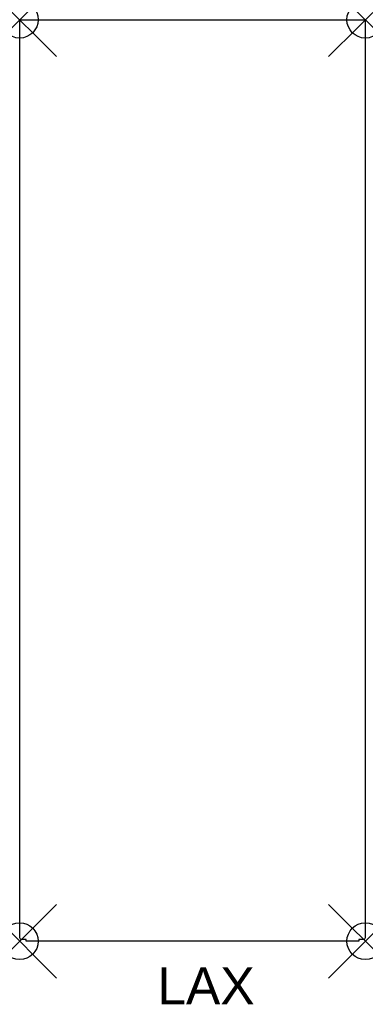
# Model space of a CAD drawing. Header units: inches. Extents: x 0 to 9.4, y -26.7 to 0.
import ezdxf

# ---------------------------------------------------------------- set-up
doc = ezdxf.new("R2010")
doc.units = ezdxf.units.IN
doc.header["$MEASUREMENT"] = 0
doc.header["$PDMODE"] = 35
doc.header["$PDSIZE"] = 1
doc.layers.add('A-FURN-P-ST', color=2, linetype='Continuous')
doc.layers.add('A-FURN-P-ST-TN', color=2, linetype='Continuous')
doc.styles.get("Standard").update_dxf_attribs({"font": 'arial.ttf'})

msp = doc.modelspace()

# ---------------------------------------------------------------- linework, layer by layer
at = {"layer": 'A-FURN-P-ST'}
for p, q in [((0.043, -0.003), (0.177, 0)), ((0.177, 0), (0.177, -0.003)), ((0, -0.067), (0.003, -0.043)), ((0, -24.865), (0, -0.067)), ((0.003, -0.043), (0.011, -0.024)), ((0.011, -0.024), (0.024, -0.011)), ((0.024, -0.011), (0.043, -0.003)), ((0.177, -0.003), (9.205, -0.003)), ((9.205, -0.003), (9.205, 0)), ((9.205, 0), (9.339, -0.003)), ((9.339, -0.003), (9.358, -0.011)), ((9.358, -0.011), (9.371, -0.024)), ((9.371, -0.024), (9.379, -0.043)), ((9.379, -0.043), (9.382, -0.067)), ((9.382, -0.067), (9.382, -24.902)), ((0, -24.877), (0, -24.865)), ((0, -24.894), (0, -24.877)), ((0, -24.91), (0, -24.894)), ((0, -24.912), (0, -24.91)), ((0.003, -24.937), (0, -24.912)), ((0.011, -24.955), (0.003, -24.937)), ((0.024, -24.969), (0.011, -24.955)), ((0.043, -24.977), (0.024, -24.969)), ((0.177, -24.979), (0.043, -24.977)), ((0.177, -25.016), (0.177, -24.979)), ((0.177, -25.017), (0.177, -25.016)), ((0.178, -25.019), (0.177, -25.017)), ((0.179, -25.02), (0.178, -25.019)), ((0.18, -25.021), (0.179, -25.02)), ((0.182, -25.022), (0.18, -25.021)), ((0.184, -25.023), (0.182, -25.022)), ((0.187, -25.024), (0.184, -25.023)), ((0.19, -25.024), (0.187, -25.024)), ((0.194, -25.024), (0.19, -25.024)), ((0.197, -25.025), (0.194, -25.024)), ((9.184, -25.025), (0.197, -25.025)), ((9.188, -25.024), (9.184, -25.025)), ((9.192, -25.024), (9.188, -25.024)), ((9.195, -25.024), (9.192, -25.024)), ((9.197, -25.023), (9.195, -25.024)), ((9.2, -25.022), (9.197, -25.023)), ((9.201, -25.021), (9.2, -25.022)), ((9.203, -25.02), (9.201, -25.021)), ((9.204, -25.019), (9.203, -25.02)), ((9.205, -25.016), (9.204, -25.017)), ((9.204, -25.017), (9.204, -25.019)), ((9.339, -24.977), (9.205, -24.979)), ((9.205, -24.979), (9.205, -25.016)), ((9.358, -24.969), (9.339, -24.977)), ((9.371, -24.955), (9.358, -24.969)), ((9.379, -24.937), (9.371, -24.955)), ((9.382, -24.912), (9.379, -24.937)), ((9.382, -24.902), (9.382, -24.912))]:
    msp.add_line(p, q, dxfattribs=at)
for p in [(0, 0), (9.382, 0), (0, -25.025), (9.382, -25.025)]:
    msp.add_point(p, dxfattribs=at)

# ---------------------------------------------------------------- texts
at = {"layer": 'A-FURN-P-ST-TN'}
msp.add_text('LAX', height=1, dxfattribs=at).set_placement((3.737, -26.739))

doc.saveas('drawing.dxf')
